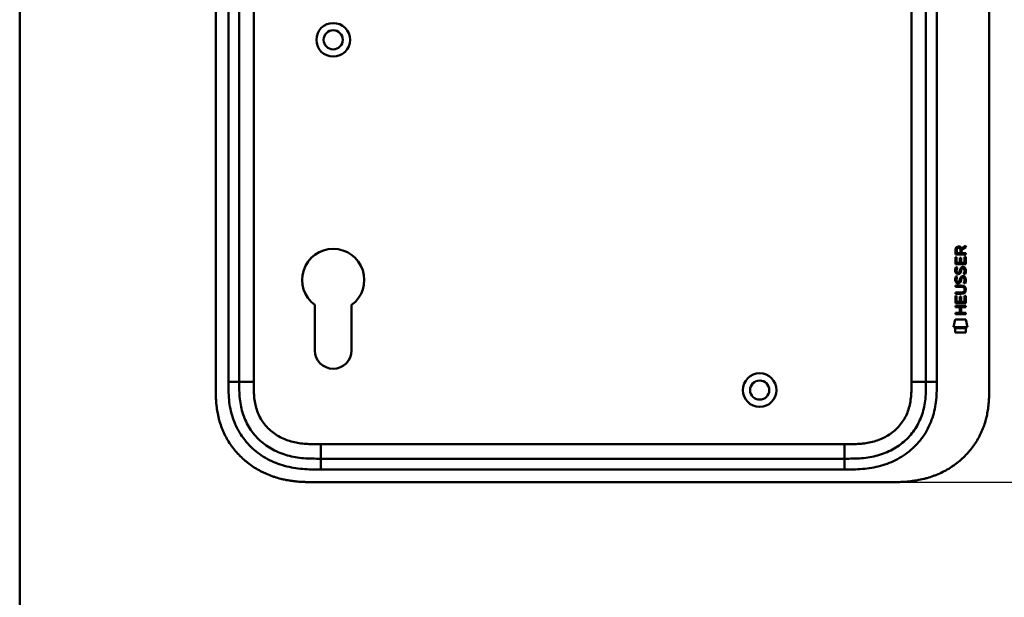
# Model space of a CAD drawing. Header units: millimetres. Extents: x 20 to 833, y 20 to 574.
# Tile 6 of 10: x 20 to 292, y 245 to 405. Entities that reach past the tile are written whole.
import ezdxf

# ---------------------------------------------------------------- set-up
doc = ezdxf.new("R2010")
doc.units = ezdxf.units.MM
doc.header["$LTSCALE"] = 2
for name, color, linetype, lineweight in [('Bemaßungen(DIN)', 7, 'Continuous', 25), ('Sichtbare Kanten(DIN)', 7, 'Continuous', 50), ('Sichtbare tangentiale Kanten(DIN)', 7, 'Continuous', 50), ('Skizziergeometrie(DIN)', 7, 'Continuous', 50)]:
    doc.layers.add(name, color=color, linetype=linetype, lineweight=lineweight)
doc.styles.add('STANDARD-DIN~0', font='arial.ttf')
doc.dimstyles.new('CAD-LAN', dxfattribs={"dimscale": 2, "dimtxt": 3.5, "dimasz": 2.5, "dimexe": 3.175, "dimexo": 0, "dimgap": 0.8, "dimtad": 1, "dimrnd": 1e-08, "dimtxsty": 'STANDARD-DIN~0', "dimcen": 0.09, "dimdle": 10, "dimclrd": 250, "dimclre": 250, "dimclrt": 250, "dimadec": 0, "dimazin": 2, "dimtfac": 1, "dimtmove": 0, "dimatfit": 3, "dimfxl": 1, "dimtolj": 1, "dimtzin": 0, "dimlwd": 25, "dimlwe": 25, "dimarcsym": 0})

# ---------------------------------------------------------------- blocks, each defined once
blk = doc.blocks.new('Ränder Standardrahmen')
at = {"layer": 'Skizziergeometrie(DIN)', "flags": 128}
blk.add_lwpolyline([(10, 10), (10, 287), (410, 287), (410, 10), (10, 10)], dxfattribs=at)
blk = doc.blocks.new('*D20')
at = {"layer": 'Bemaßungen(DIN)', "color": 250, "linetype": 'Continuous', "lineweight": 25, "true_color": 0x3f3f3f, "transparency": 16777216}
for p, q in [((261.21, 521.52), (342.2, 521.52)), ((335.85, 516.52), (335.85, 281.52)), ((261.21, 276.52), (342.2, 276.52))]:
    blk.add_line(p, q, dxfattribs=at)
at = {"layer": 'Bemaßungen(DIN)', "color": 250, "linetype": 'Continuous', "true_color": 0x3f3f3f, "transparency": 16777216}
for points in [[(335.02, 516.52), (336.69, 516.52), (335.85, 521.52)], [(335.02, 281.52), (336.69, 281.52), (335.85, 276.52)]]:
    blk.add_solid(points, dxfattribs=at)
at = {"layer": 'Defpoints', "color": 0, "linetype": 'Continuous', "transparency": 16777216}
for p in [(261.21, 521.52), (261.21, 276.52), (335.85, 276.52)]:
    blk.add_point(p, dxfattribs=at)
at = {"layer": 'Bemaßungen(DIN)', "color": 250, "linetype": 'Continuous', "lineweight": 25, "true_color": 0x3f3f3f, "transparency": 16777216, "insert": (327.1, 391.2), "char_height": 7, "attachment_point": 1, "rotation": 90, "style": 'STANDARD-DIN~0'}
blk.add_mtext('\\A1;245', dxfattribs=at)

msp = doc.modelspace()

# ---------------------------------------------------------------- linework, layer by layer
at = {"layer": 'Sichtbare Kanten(DIN)'}
for p, q in [((74.244, 494.739), (74.244, 303.308)), ((80.744, 493.739), (80.744, 304.308)), ((270.744, 304.308), (270.744, 493.739)), ((288.244, 494.739), (288.244, 303.308)), ((278.892, 339.587), (278.894, 340.901)), ((279.243, 340.857), (279.242, 339.969)), ((280.259, 339.968), (280.26, 340.856)), ((280.557, 341.217), (281.752, 342.007)), ((280.61, 340.818), (280.609, 339.967)), ((281.752, 341.573), (280.61, 340.818)), ((281.752, 342.007), (281.752, 341.573)), ((278.89, 336.857), (278.891, 338.861)), ((278.891, 338.861), (279.24, 338.861)), ((281.75, 339.585), (278.892, 339.587)), ((279.24, 338.861), (279.238, 337.234)), ((279.242, 339.969), (280.259, 339.968)), ((280.133, 337.233), (280.134, 338.68)), ((280.134, 338.68), (280.483, 338.68)), ((280.483, 338.68), (280.481, 337.233)), ((280.609, 339.967), (281.751, 339.967)), ((281.4, 337.232), (281.401, 338.879)), ((281.401, 338.879), (281.75, 338.879)), ((281.75, 338.879), (281.748, 336.855)), ((281.751, 339.967), (281.75, 339.585)), ((281.748, 336.855), (278.89, 336.857)), ((279.061, 336.083), (279.4, 335.983)), ((279.238, 337.234), (280.133, 337.233)), ((280.481, 337.233), (281.4, 337.232)), ((280.99, 335.78), (280.978, 335.78)), ((279.059, 333.537), (279.398, 333.436)), ((279.258, 334.752), (279.265, 334.734)), ((279.942, 334.654), (279.953, 334.671)), ((280.988, 333.234), (280.976, 333.234)), ((278.885, 331.006), (280.531, 331.005)), ((278.885, 330.63), (278.885, 331.006)), ((280.554, 330.628), (278.885, 330.63)), ((279.256, 332.205), (279.263, 332.188)), ((279.94, 332.107), (279.951, 332.124)), ((281.434, 329.843), (281.434, 329.853)), ((278.881, 326.119), (278.883, 328.124)), ((278.883, 329.072), (280.553, 329.07)), ((278.883, 328.695), (278.883, 329.072)), ((280.529, 328.693), (278.883, 328.695)), ((278.883, 328.124), (279.231, 328.123)), ((279.231, 328.123), (279.23, 326.496)), ((280.125, 326.495), (280.126, 327.942)), ((280.126, 327.942), (280.474, 327.942)), ((280.474, 327.942), (280.473, 326.495)), ((281.392, 326.494), (281.393, 328.142)), ((281.393, 328.142), (281.741, 328.141)), ((281.741, 328.141), (281.74, 326.117)), ((101.644, 313.024), (101.644, 325.599)), ((111.844, 325.599), (111.844, 313.024)), ((278.879, 324.949), (278.879, 325.326)), ((278.879, 325.326), (281.738, 325.324)), ((280.122, 324.948), (278.879, 324.949)), ((281.74, 326.117), (278.881, 326.119)), ((279.23, 326.496), (280.125, 326.495)), ((280.121, 323.39), (280.122, 324.948)), ((280.473, 326.495), (281.392, 326.494)), ((280.478, 324.948), (280.477, 323.39)), ((281.738, 324.947), (280.478, 324.948)), ((281.738, 325.324), (281.738, 324.947)), ((278.346, 319.437), (278.805, 321.57)), ((278.805, 321.57), (281.811, 321.567)), ((278.877, 323.014), (278.878, 323.391)), ((281.736, 323.012), (278.877, 323.014)), ((278.878, 323.391), (280.121, 323.39)), ((280.477, 323.39), (281.736, 323.389)), ((281.736, 323.389), (281.736, 323.012)), ((281.811, 321.567), (282.261, 319.434)), ((282.261, 319.434), (278.346, 319.437)), ((278.805, 318.009), (278.806, 319.151)), ((278.806, 319.151), (281.803, 319.149)), ((281.803, 319.149), (281.802, 318.007)), ((281.802, 318.007), (278.805, 318.009)), ((103.282, 283.024), (248.206, 283.024)), ((102.283, 276.524), (261.205, 276.524))]:
    msp.add_line(p, q, dxfattribs=at)
for centre, radius in [((106.744, 399.024), 4.65), ((106.744, 399.024), 2.65), ((224.744, 302.024), 4.65), ((224.744, 302.024), 2.65)]:
    msp.add_circle(centre, radius, dxfattribs=at)
for centre, radius, start, end in [((106.744, 332.523), 8.6, 306.36956, 233.62588), ((106.744, 313.024), 5.1, 180, 0)]:
    msp.add_arc(centre, radius, start, end, dxfattribs=at)
for centre, major_axis, ratio, start_param, end_param in [((280.421, 340.084), (0.976, -1.274), 0.5180415, 2.7627686, 3.7355131), ((279.028, 340.003), (-1.242, -1.64), 0.5994938, 2.7365723, 3.5673799), ((280.33, 334.093), (-0.839, -1.642), 0.4591024, 2.8345951, 3.3559829), ((280.524, 337.862), (-1.103, -3.296), 0.2312948, 5.9540546, 6.015014), ((280.003, 335.546), (-0.574, -1.004), 0.5438409, 5.8950231, 6.3553168), ((279.883, 334.678), (-0.098, -0.139), 0.3641716, 1.3429, 1.6509781), ((280.33, 331.549), (0.838, 1.64), 0.4594521, 5.9760112, 6.497704), ((280.608, 335.562), (1.192, 3.54), 0.2215161, 2.8263053, 2.8854462), ((280.009, 333.008), (0.583, 1.012), 0.541605, 2.7569093, 3.2147406), ((279.881, 332.132), (0.098, 0.139), 0.3641716, 4.4844927, 4.7925708), ((276.714, 333.375), (4.808, -4.323), 0.3742014, 5.888113, 6.6064523), ((276.71, 326.331), (4.814, 4.313), 0.3742661, 5.9599282, 6.6783921), ((258.001, 349.68), (23.266, -20.361), 0.1371339, 6.127502, 6.402435)]:
    msp.add_ellipse(centre, major_axis=major_axis, ratio=ratio, start_param=start_param, end_param=end_param, dxfattribs=at)
for points in [[(278.894, 340.901), (278.908, 341.342), (279.14, 341.804), (279.753, 341.804)], [(280.26, 340.856), (280.26, 341.129), (280.173, 341.454), (279.758, 341.455)], [(278.938, 334.605), (278.847, 334.845), (278.818, 335.079), (278.86, 335.407)], [(278.86, 335.407), (278.878, 335.546), (278.92, 335.753), (278.99, 335.926)], [(278.99, 335.926), (279.01, 335.976), (279.061, 336.083), (279.061, 336.083)], [(279.245, 335.518), (279.181, 335.266), (279.175, 335.042), (279.233, 334.826)], [(279.4, 335.983), (279.4, 335.983), (279.28, 335.656), (279.245, 335.518)], [(279.953, 334.671), (280.021, 334.78), (280.078, 334.944), (280.133, 335.189)], [(280.133, 335.189), (280.217, 335.557), (280.319, 335.768), (280.461, 335.936)], [(280.461, 335.936), (280.553, 336.046), (280.684, 336.118), (280.863, 336.142)], [(280.521, 335.237), (280.514, 335.207), (280.473, 335.041), (280.472, 335.039)], [(280.707, 335.662), (280.636, 335.574), (280.576, 335.435), (280.521, 335.237)], [(280.978, 335.78), (280.857, 335.78), (280.781, 335.748), (280.707, 335.662)], [(280.863, 336.142), (281.151, 336.181), (281.434, 336.08), (281.627, 335.764)], [(281.396, 334.736), (281.465, 335.069), (281.465, 335.345), (281.358, 335.543)], [(281.627, 335.764), (281.737, 335.583), (281.791, 335.364), (281.791, 335.095)], [(281.791, 335.095), (281.791, 335.01), (281.784, 334.924), (281.775, 334.829)], [(278.936, 332.058), (278.845, 332.299), (278.816, 332.532), (278.858, 332.86)], [(278.858, 332.86), (278.876, 333), (278.918, 333.207), (278.988, 333.38)], [(279.497, 334.144), (279.274, 334.177), (279.044, 334.322), (278.938, 334.605)], [(278.988, 333.38), (279.008, 333.429), (279.059, 333.537), (279.059, 333.537)], [(279.243, 332.972), (279.179, 332.719), (279.173, 332.495), (279.231, 332.279)], [(279.398, 333.436), (279.398, 333.436), (279.278, 333.11), (279.243, 332.972)], [(279.47, 334.522), (279.617, 334.462), (279.805, 334.497), (279.911, 334.612)], [(279.652, 334.131), (279.551, 334.133), (279.53, 334.139), (279.497, 334.144)], [(280.28, 334.496), (280.164, 334.286), (279.969, 334.127), (279.652, 334.131)], [(279.951, 332.124), (280.019, 332.234), (280.076, 332.397), (280.131, 332.642)], [(280.131, 332.642), (280.215, 333.01), (280.317, 333.222), (280.459, 333.389)], [(280.47, 332.492), (280.416, 332.252), (280.354, 332.087), (280.278, 331.949)], [(280.472, 335.039), (280.418, 334.799), (280.356, 334.634), (280.28, 334.496)], [(280.459, 333.389), (280.551, 333.499), (280.682, 333.572), (280.861, 333.596)], [(280.519, 332.691), (280.511, 332.661), (280.471, 332.494), (280.47, 332.492)], [(280.705, 333.116), (280.634, 333.027), (280.574, 332.889), (280.519, 332.691)], [(280.976, 333.234), (280.855, 333.234), (280.779, 333.201), (280.705, 333.116)], [(280.861, 333.596), (281.149, 333.634), (281.432, 333.534), (281.625, 333.217)], [(281.182, 334.197), (281.182, 334.197), (281.337, 334.451), (281.396, 334.736)], [(281.551, 334.111), (281.53, 334.115), (281.182, 334.197), (281.182, 334.197)], [(281.394, 332.19), (281.463, 332.523), (281.462, 332.799), (281.356, 332.996)], [(281.775, 334.829), (281.746, 334.498), (281.588, 334.168), (281.551, 334.111)], [(281.625, 333.217), (281.735, 333.037), (281.789, 332.818), (281.789, 332.548)], [(281.789, 332.548), (281.789, 332.463), (281.782, 332.377), (281.773, 332.282)], [(279.495, 331.598), (279.272, 331.63), (279.042, 331.776), (278.936, 332.058)], [(279.468, 331.975), (279.615, 331.915), (279.803, 331.951), (279.909, 332.065)], [(279.65, 331.585), (279.549, 331.586), (279.528, 331.593), (279.495, 331.598)], [(280.278, 331.949), (280.162, 331.739), (279.967, 331.581), (279.65, 331.585)], [(281.18, 331.651), (281.18, 331.651), (281.335, 331.905), (281.394, 332.19)], [(281.549, 331.564), (281.528, 331.569), (281.18, 331.651), (281.18, 331.651)], [(281.773, 332.282), (281.744, 331.951), (281.586, 331.622), (281.549, 331.564)]]:
    msp.add_open_spline(points, degree=3, dxfattribs=at)
for points, knots in [([(281.434, 329.853), (281.434, 329.899), (281.432, 329.946), (281.416, 330.082), (281.393, 330.169), (281.319, 330.32), (281.273, 330.381), (281.153, 330.487), (281.082, 330.527), (280.865, 330.611), (280.705, 330.628), (280.554, 330.628)], [0, 0, 0, 0, 0.01400423, 0.01400423, 0.0408947, 0.0408947, 0.06439039, 0.06439039, 0.08887549, 0.08887549, 0.13413559, 0.13413559, 0.13413559, 0.13413559]), ([(74.244, 303.308), (74.244, 303.009), (74.244, 302.411), (74.25, 301.657), (74.262, 300.901), (74.28, 300.292), (74.314, 299.529), (74.352, 298.917), (74.427, 297.999), (74.529, 297.079), (74.74, 295.701), (74.995, 294.484), (75.402, 292.981), (75.802, 291.798), (76.394, 290.354), (76.94, 289.229), (77.71, 287.871), (78.395, 286.826), (79.329, 285.577), (80.137, 284.625), (81.218, 283.502), (82.135, 282.657), (83.343, 281.674), (84.354, 280.946), (85.669, 280.113), (86.758, 279.51), (88.16, 278.837), (89.31, 278.363), (90.777, 277.854), (91.97, 277.513), (93.327, 277.2), (94.238, 277.03), (95.153, 276.889), (95.764, 276.809), (96.527, 276.726), (97.138, 276.671), (97.901, 276.617), (98.51, 276.585), (99.423, 276.549), (100.634, 276.524), (101.685, 276.523), (102.283, 276.524)], [0.00000945, 0.00000945, 0.00000945, 0.00000945, 0.02084254, 0.04167563, 0.05209218, 0.07292527, 0.08334182, 0.10417491, 0.11459146, 0.14584109, 0.16667419, 0.20834037, 0.22917346, 0.27083965, 0.29167274, 0.33333892, 0.35417201, 0.3958382, 0.41667129, 0.45833747, 0.47917057, 0.52083675, 0.54166984, 0.58333603, 0.60416912, 0.6458353, 0.66666839, 0.70833458, 0.72916767, 0.77083385, 0.79166695, 0.82291658, 0.83333313, 0.85416622, 0.86458277, 0.88541586, 0.89583241, 0.9166655, 0.92708204, 0.95833168, 0.99999787, 0.99999787, 0.99999787, 0.99999787]), ([(80.744, 304.308), (80.744, 303.508), (80.746, 301.924), (80.876, 299.618), (81.206, 297.401), (81.953, 294.572), (83.512, 291.293), (86.343, 287.951), (89.927, 285.408), (93.361, 284.046), (96.278, 283.408), (98.544, 283.132), (100.881, 283.025), (102.477, 283.024), (103.282, 283.024)], [41.2275228, 41.2275228, 41.2275228, 41.2275228, 41.4710255, 41.7145268, 41.9580281, 42.2015293, 42.6885319, 43.1755344, 43.662537, 44.1495395, 44.3930408, 44.6365421, 44.8800433, 45.1235454, 45.1235454, 45.1235454, 45.1235454]), ([(248.206, 283.024), (249.011, 283.024), (250.607, 283.025), (252.944, 283.132), (255.21, 283.408), (258.127, 284.046), (261.561, 285.408), (265.145, 287.951), (267.976, 291.293), (269.535, 294.572), (270.282, 297.401), (270.612, 299.618), (270.742, 301.924), (270.744, 303.508), (270.744, 304.308)], [59.6158828, 59.6158828, 59.6158828, 59.6158828, 59.8593849, 60.1028861, 60.3463874, 60.5898887, 61.0768912, 61.5638938, 62.0508963, 62.5378989, 62.7814001, 63.0249014, 63.2684027, 63.5119054, 63.5119054, 63.5119054, 63.5119054]), ([(261.205, 276.524), (261.791, 276.526), (262.969, 276.539), (264.459, 276.603), (265.956, 276.718), (267.16, 276.856), (268.664, 277.098), (269.864, 277.35), (271.354, 277.745), (272.533, 278.126), (273.984, 278.687), (275.122, 279.203), (276.507, 279.931), (277.582, 280.58), (278.874, 281.469), (279.864, 282.242), (281.037, 283.278), (281.923, 284.161), (282.955, 285.325), (283.719, 286.302), (284.59, 287.572), (285.22, 288.623), (285.918, 289.974), (286.405, 291.079), (286.926, 292.484), (287.272, 293.623), (287.62, 295.057), (287.834, 296.209), (288.03, 297.648), (288.133, 298.796), (288.21, 300.222), (288.244, 301.637), (288.244, 302.754), (288.244, 303.308)], [0.00000689, 0.00000689, 0.00000689, 0.00000689, 0.0407043, 0.08140172, 0.10175042, 0.14244784, 0.16279654, 0.20349396, 0.22384266, 0.26454008, 0.28488878, 0.3255862, 0.3459349, 0.38663232, 0.40698102, 0.44767844, 0.46802714, 0.50872456, 0.52907326, 0.56977068, 0.59011938, 0.6308168, 0.6511655, 0.69186291, 0.71221162, 0.75290903, 0.77325774, 0.81395515, 0.83430386, 0.87500127, 0.89534998, 0.93604739, 0.97674481, 0.97674481, 0.97674481, 0.97674481])]:
    msp.add_open_spline(points, degree=3, knots=knots, dxfattribs=at)
at = {"layer": 'Sichtbare tangentiale Kanten(DIN)'}
for p, q in [((77.744, 304.308), (77.744, 493.739)), ((84.744, 493.739), (84.744, 304.308)), ((273.744, 493.739), (273.744, 304.308)), ((266.744, 304.308), (266.744, 407.422)), ((80.744, 304.308), (77.744, 304.308)), ((84.744, 304.308), (80.744, 304.308)), ((266.744, 304.308), (270.744, 304.308)), ((270.744, 304.308), (273.744, 304.308)), ((103.282, 287.024), (248.206, 287.024)), ((103.282, 283.024), (103.282, 287.024)), ((248.206, 287.024), (248.206, 283.024)), ((103.282, 283.024), (103.282, 280.024)), ((248.206, 283.024), (248.206, 280.024)), ((248.206, 280.024), (103.282, 280.024))]:
    msp.add_line(p, q, dxfattribs=at)
for points, knots in [([(103.282, 280.024), (102.477, 280.024), (100.83, 280.024), (98.306, 280.138), (95.784, 280.445), (92.467, 281.168), (88.489, 282.742), (84.297, 285.713), (80.964, 289.646), (79.126, 293.514), (78.259, 296.804), (77.886, 299.327), (77.745, 301.861), (77.744, 303.508), (77.744, 304.308)], [41.2275225, 41.2275225, 41.2275225, 41.2275225, 41.4710252, 41.7145264, 41.9580277, 42.201529, 42.6885315, 43.1755341, 43.6625366, 44.1495392, 44.3930404, 44.6365417, 44.880043, 45.123546, 45.123546, 45.123546, 45.123546]), ([(84.744, 304.308), (84.744, 304.073), (84.744, 303.837), (84.744, 303.602), (84.745, 303.458), (84.746, 303.314), (84.747, 303.171), (84.747, 303.099), (84.748, 303.027), (84.748, 302.955), (84.75, 302.811), (84.752, 302.668), (84.754, 302.524), (84.756, 302.448), (84.757, 302.372), (84.759, 302.295), (84.761, 302.219), (84.763, 302.143), (84.765, 302.067), (84.769, 301.915), (84.774, 301.762), (84.781, 301.604), (84.793, 301.296), (84.809, 301.002), (84.831, 300.697), (84.832, 300.69), (84.833, 300.682), (84.833, 300.675), (84.879, 300.058), (84.945, 299.469), (85.041, 298.88), (85.043, 298.871), (85.044, 298.862), (85.046, 298.853), (85.144, 298.255), (85.275, 297.664), (85.439, 297.094), (85.441, 297.084), (85.445, 297.073), (85.448, 297.063)], [0, 0, 0, 0, 0.07060207, 0.07060207, 0.07060207, 0.11373454, 0.11373454, 0.11373454, 0.13530078, 0.13530078, 0.13530078, 0.17843325, 0.17843325, 0.17843325, 0.20129346, 0.20129346, 0.20129346, 0.22415366, 0.22415366, 0.22415366, 0.26987408, 0.26987408, 0.26987408, 0.35911937, 0.35911937, 0.35911937, 0.36131491, 0.36131491, 0.36131491, 0.54166811, 0.54166811, 0.54166811, 0.54438603, 0.54438603, 0.54438603, 0.72751094, 0.72751094, 0.72751094, 0.73075248, 0.73075248, 0.73075248, 0.73075248]), ([(248.206, 287.024), (248.369, 287.024), (248.533, 287.024), (248.697, 287.024), (249.139, 287.024), (249.582, 287.026), (250.024, 287.032), (250.176, 287.034), (250.329, 287.037), (250.481, 287.041), (250.557, 287.042), (250.634, 287.044), (250.71, 287.046), (250.786, 287.048), (250.862, 287.051), (250.941, 287.053), (251.251, 287.063), (251.546, 287.076), (251.851, 287.094), (251.859, 287.094), (251.866, 287.095), (251.874, 287.095), (252.491, 287.131), (253.079, 287.183), (253.672, 287.259), (253.681, 287.26), (253.69, 287.261), (253.7, 287.262), (254.3, 287.34), (254.892, 287.441), (255.482, 287.572), (255.487, 287.573), (255.492, 287.574), (255.498, 287.576), (256.097, 287.71), (256.693, 287.876), (257.273, 288.074), (257.276, 288.075), (257.28, 288.076), (257.283, 288.078), (257.87, 288.279), (258.45, 288.517), (259.009, 288.79), (259.569, 289.063), (260.113, 289.373), (260.633, 289.717), (261.153, 290.062), (261.651, 290.443), (262.118, 290.855), (262.589, 291.269), (263.034, 291.721), (263.44, 292.197), (263.844, 292.672), (264.217, 293.18), (264.548, 293.708), (264.877, 294.233), (265.171, 294.786), (265.42, 295.351), (265.667, 295.91), (265.876, 296.493), (266.046, 297.082), (266.047, 297.086), (266.048, 297.09), (266.049, 297.094), (266.215, 297.672), (266.344, 298.259), (266.442, 298.853), (266.444, 298.862), (266.445, 298.871), (266.447, 298.88), (266.543, 299.469), (266.609, 300.058), (266.655, 300.675), (266.655, 300.682), (266.656, 300.69), (266.656, 300.697), (266.679, 301.002), (266.695, 301.296), (266.707, 301.597), (266.72, 301.908), (266.728, 302.216), (266.734, 302.524), (266.744, 303.121), (266.744, 303.715), (266.744, 304.308)], [0, 0, 0, 0, 0.0490861, 0.0490861, 0.0490861, 0.1818558, 0.1818558, 0.1818558, 0.2275663, 0.2275663, 0.2275663, 0.2504221, 0.2504221, 0.2504221, 0.2732779, 0.2732779, 0.2732779, 0.3625385, 0.3625385, 0.3625385, 0.364701, 0.364701, 0.364701, 0.5447622, 0.5447622, 0.5447622, 0.5475767, 0.5475767, 0.5475767, 0.7297298, 0.7297298, 0.7297298, 0.7313799, 0.7313799, 0.7313799, 0.9165087, 0.9165087, 0.9165087, 0.9175934, 0.9175934, 0.9175934, 1.1050048, 1.1050048, 1.1050048, 1.2924795, 1.2924795, 1.2924795, 1.479975, 1.479975, 1.479975, 1.6686942, 1.6686942, 1.6686942, 1.8566744, 1.8566744, 1.8566744, 2.0435423, 2.0435423, 2.0435423, 2.2286346, 2.2286346, 2.2286346, 2.2299611, 2.2299611, 2.2299611, 2.4117644, 2.4117644, 2.4117644, 2.4144823, 2.4144823, 2.4144823, 2.594841, 2.594841, 2.594841, 2.5970368, 2.5970368, 2.5970368, 2.6862842, 2.6862842, 2.6862842, 2.7781364, 2.7781364, 2.7781364, 2.9561211, 2.9561211, 2.9561211, 2.9561211]), ([(273.744, 304.308), (273.744, 303.508), (273.743, 301.861), (273.602, 299.327), (273.229, 296.804), (272.362, 293.514), (270.807, 290.242), (269.131, 288.053), (268.432, 287.274)], [59.6158822, 59.6158822, 59.6158822, 59.6158822, 59.8593852, 60.1028865, 60.3463878, 60.589889, 61.0768916, 61.3761038, 61.3761038, 61.3761038, 61.3761038]), ([(85.448, 297.063), (85.618, 296.473), (85.825, 295.901), (86.068, 295.351), (86.317, 294.787), (86.611, 294.233), (86.94, 293.708), (87.271, 293.18), (87.644, 292.672), (88.048, 292.197), (88.454, 291.722), (88.898, 291.271), (89.367, 290.857), (89.835, 290.444), (90.334, 290.063), (90.855, 289.718), (91.374, 289.373), (91.919, 289.063), (92.478, 288.79), (93.037, 288.517), (93.618, 288.279), (94.205, 288.078), (94.208, 288.077), (94.211, 288.075), (94.215, 288.074), (94.794, 287.876), (95.391, 287.71), (95.99, 287.576), (95.995, 287.575), (96.001, 287.573), (96.006, 287.572), (96.596, 287.441), (97.188, 287.34), (97.788, 287.262), (97.797, 287.261), (97.807, 287.26), (97.816, 287.259), (98.409, 287.183), (98.997, 287.131), (99.614, 287.095), (99.622, 287.095), (99.629, 287.094), (99.636, 287.094), (99.942, 287.076), (100.236, 287.064), (100.537, 287.054), (100.847, 287.043), (101.156, 287.037), (101.463, 287.032), (102.072, 287.023), (102.677, 287.023), (103.282, 287.024)], [0, 0, 0, 0, 0.1818471, 0.1818471, 0.1818471, 0.3687122, 0.3687122, 0.3687122, 0.5566899, 0.5566899, 0.5566899, 0.7451003, 0.7451003, 0.7451003, 0.9328992, 0.9328992, 0.9328992, 1.1203708, 1.1203708, 1.1203708, 1.3077792, 1.3077792, 1.3077792, 1.3088638, 1.3088638, 1.3088638, 1.4939899, 1.4939899, 1.4939899, 1.4956398, 1.4956398, 1.4956398, 1.6777905, 1.6777905, 1.6777905, 1.6806002, 1.6806002, 1.6806002, 1.8606637, 1.8606637, 1.8606637, 1.8628262, 1.8628262, 1.8628262, 1.9520853, 1.9520853, 1.9520853, 2.0438684, 2.0438684, 2.0438684, 2.2253748, 2.2253748, 2.2253748, 2.2253748]), ([(268.432, 287.274), (267.993, 286.785), (266.332, 285.105), (262.999, 282.742), (259.021, 281.168), (255.704, 280.445), (253.182, 280.138), (250.658, 280.024), (249.011, 280.024), (248.206, 280.024)], [61.3761038, 61.3761038, 61.3761038, 61.3761038, 61.5638941, 62.0508967, 62.5378992, 62.7814005, 63.0249017, 63.268403, 63.5119057, 63.5119057, 63.5119057, 63.5119057])]:
    msp.add_open_spline(points, degree=3, knots=knots, dxfattribs=at)

# ---------------------------------------------------------------- block references
at = {"xscale": 2, "yscale": 2, "zscale": 2}
msp.add_blockref('Ränder Standardrahmen', (0, 0), dxfattribs=at)

# ---------------------------------------------------------------- dimensions: what is measured, and where the dimension line sits
at = {"layer": 'Bemaßungen(DIN)', "color": 250, "linetype": 'Continuous', "lineweight": 25, "true_color": 0x3f3f3f}
dim = msp.add_linear_dim(base=(335.853, 276.524), p1=(261.205, 521.524), p2=(261.205, 276.524), angle=90, dimstyle='CAD-LAN', override={"dimgap": 0.8, "dimdec": 2, "dimtol": 0, "dimlim": 0, "dimtp": 0, "dimtm": 0, "dimtdec": 2, "dimtofl": 0, "dimatfit": 1}, dxfattribs=at)
dim.commit()
dim.dimension.update_dxf_attribs({"geometry": '*D20', "text_midpoint": (335.853, 399.024), "dimtype": 160})

doc.saveas('drawing.dxf')
